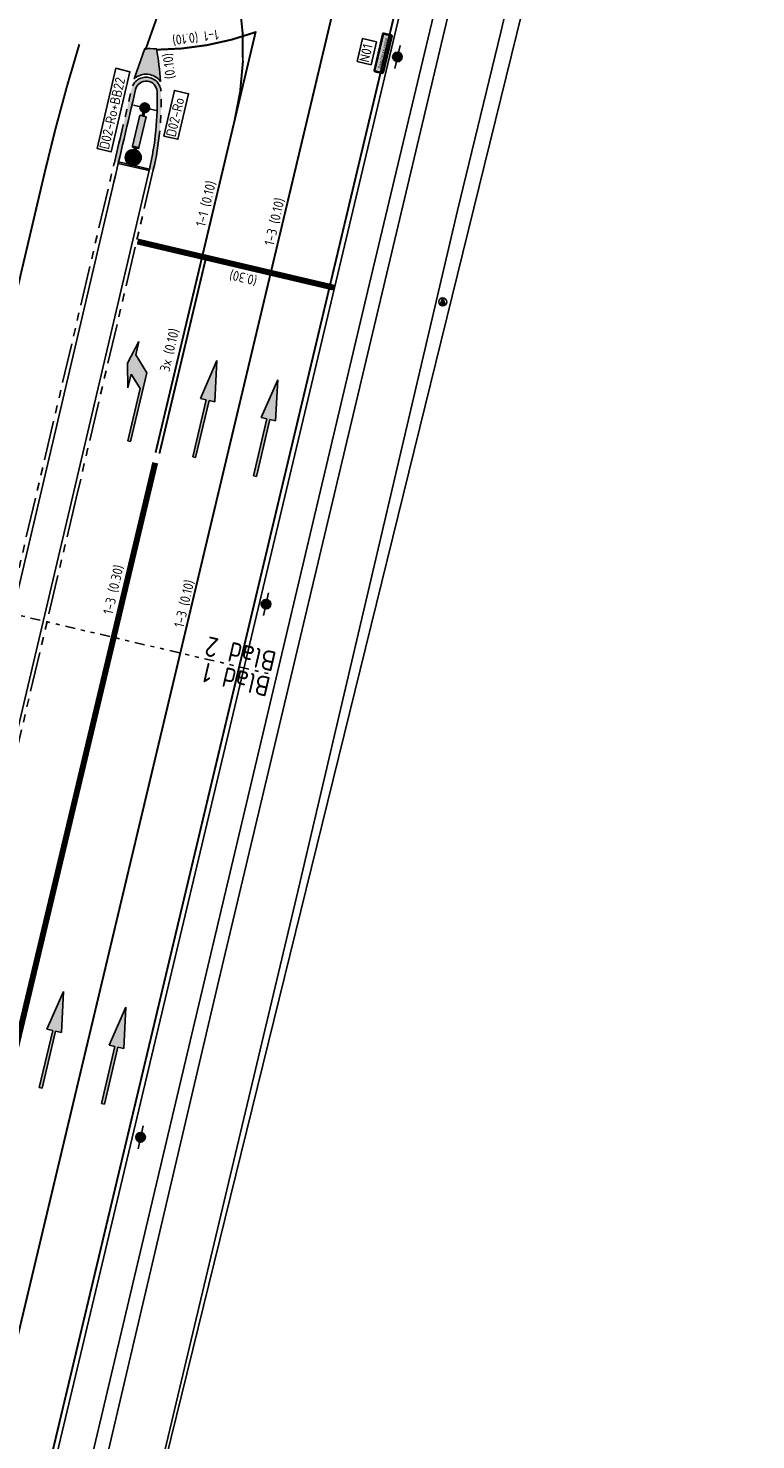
# Model space of a CAD drawing. Header units: metres. Extents: x 116958 to 118326, y 475500 to 477904.
# Tile 91 of 256: x 117512 to 117549, y 476313 to 476384. Entities that reach past the tile are written whole.
import ezdxf
from ezdxf.enums import TextEntityAlignment as Align

# ---------------------------------------------------------------- set-up
doc = ezdxf.new("R2010")
doc.units = ezdxf.units.M
doc.header["$LTSCALE"] = 0.2
for name, pattern in [('200-1-1', [10, 5, -5]), ('200-1-3', [20, 5, -15]), ('AL-TEKENBLADGRENS', [11.5, 2.5, -1.5, 1, -1.5, 1, -1.5, 2.5]), ('VH-TROTTOIRBAND_180-200', [20, 10, -2, 2, -2, 2, -2])]:
    doc.linetypes.add(name, pattern=pattern)
doc.layers.get('0').update_dxf_attribs({"color": 6})
for name, color, linetype in [('B-WE-IE-MEUBILAIR_WEGMEUBILAIR_VERKEERSBORD-PAAL', 252, 'Continuous'), ('B-WE-IE-TERREINAFSCHEIDING_KUNSTMATIG_HEKWERK-G', 252, 'HEKWERK'), ('B-WE-VH-VERHARDING_ASFALT-GV', 252, 'Continuous'), ('N-WE-IE-MEUBILAIR_WEGMEUBILAIR_LICHTMAST-G', 2, 'Continuous'), ('N-WE-IE-MEUBILAIR_WEGMEUBILAIR_VERKEERSBORD-G', 7, 'Continuous'), ('N-WE-VH-KANTOPSLUITING_ACHTERKANTBAND-G', 251, 'Continuous'), ('N-WE-VH-KANTOPSLUITING_OPSLUITBAND_80X200-G', 251, 'Continuous'), ('N-WE-VH-KANTOPSLUITING_TROTTOIRBAND_180 200-G', 251, 'VH-TROTTOIRBAND_180-200'), ('N-WE-VH-KANTOPSLUITING_TROTTOIRBAND_180 200-WIT', 251, 'VH-TROTTOIRBAND_180-200'), ('N-WE-VH-VERHARDING_KANT_ASFALT-G', 251, 'Continuous'), ('N-WE-VW-MARKERING_DWARS_STOPSTREEP_030-G', 1, 'Continuous'), ('N-WE-VW-MARKERING_LANGS_STREEP_100_100_010-G', 1, '200-1-1'), ('N-WE-VW-MARKERING_LANGS_STREEP_100_300_010-G', 1, '200-1-3'), ('N-WE-VW-MARKERING_LANGS_STREEP_100_300_030-G', 1, '200-1-3'), ('N-WE-VW-MARKERING_LANGS_STREEP_GETROKKEN_010-G', 1, 'Continuous'), ('N-WE-VW-MARKERING_LANGS_STREEP_GETROKKEN_3X010-G', 1, 'Continuous'), ('N-WE-VW-MARKERING_PIJL-S', 1, 'Continuous'), ('N-WE-VW-MARKERING_TEKST-G', 7, 'Continuous'), ('N-WE-VW-MARKERING_VLAKKEN-V', 1, 'Continuous'), ('to-xx-bibcontour', 7, 'Continuous'), ('to-xx-bibkleur', 7, 'Continuous'), ('to-xx-bibtekst_wit', 255, 'Continuous'), ('X-XX-AL-TEKENBLADGRENS-G', 7, 'AL-TEKENBLADGRENS'), ('X-XX-WERKGRENS-G', 4, 'WERKGRENS')]:
    doc.layers.add(name, color=color, linetype=linetype)
doc.styles.get("Standard").update_dxf_attribs({"font": 'isocp.shx'})
doc.styles.add('Swis721 ExBT', font='swisse.ttf')
doc.linetypes.add('HEKWERK', pattern='A,5,-1,[103,standaard.shx,S=0.5,R=0,X=0,Y=0],-1', length=7)
doc.linetypes.add('WERKGRENS', pattern='A,5,-2,[100,standaard.shx,S=1,R=0,X=0,Y=0],-2', length=9)

# ---------------------------------------------------------------- blocks, each defined once
blk = doc.blocks.new('Vb')
blk.add_lwpolyline([(125, -138.0000000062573), (-126.9999999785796, -138.0000000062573), (0, 184.9999999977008), (114.000000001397, -99.99999997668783), (-70.99999999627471, -100.0000000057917), (0, 100.0000000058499), (55.99999998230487, -59.99999996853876), (-12.9999999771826, -59.99999996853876), (0, -19.99999996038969), (0.9999999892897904, 30.00000002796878)])
blk.add_circle((0, 2.91038304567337e-11), 200.0000000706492)
blk = doc.blocks.new('N-SVW-MARKERING_PIJL_LA_5.0')
at = {"layer": 'N-WE-VW-MARKERING_PIJL-S'}
blk.add_hatch(color=256, dxfattribs=at).paths.add_polyline_path([(3.549999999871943, -0.0750000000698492), (-5.820766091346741e-11, -0.07500000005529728), (0, 0.07499999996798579), (2.695908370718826, 0.0749999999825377), (3.295908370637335, 0.6749999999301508), (2.599999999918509, 0.6749999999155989), (3.799999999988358, 0.974999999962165), (4.999999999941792, 0.6750000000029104), (4.299999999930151, 0.6749999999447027)])
for p, q in [((3.799999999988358, 0.974999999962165), (2.599999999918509, 0.6749999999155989)), ((4.999999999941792, 0.6750000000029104), (3.799999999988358, 0.974999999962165)), ((0, 0.07499999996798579), (2.695908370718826, 0.0749999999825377)), ((-5.820766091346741e-11, -0.07500000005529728), (0, 0.07499999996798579)), ((2.599999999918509, 0.6749999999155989), (3.295908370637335, 0.6749999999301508)), ((2.695908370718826, 0.0749999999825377), (3.295908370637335, 0.6749999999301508)), ((3.549999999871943, -0.0750000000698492), (4.299999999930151, 0.6749999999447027)), ((4.299999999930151, 0.6749999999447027), (4.999999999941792, 0.6750000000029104)), ((-5.820766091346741e-11, -0.07500000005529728), (3.549999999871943, -0.0750000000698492))]:
    blk.add_line(p, q, dxfattribs=at)
blk = doc.blocks.new('N-SVW-MARKERING_PIJL_RD_5.0')
at = {"layer": 'N-WE-VW-MARKERING_PIJL-S'}
blk.add_hatch(color=256, dxfattribs=at).paths.add_polyline_path([(2.949999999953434, -0.3749999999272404), (2.949999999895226, -0.07500000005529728), (-1.164153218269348e-10, -0.0749999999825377), (-5.820766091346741e-11, 0.07500000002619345), (2.949999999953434, 0.0749999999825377), (2.949999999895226, 0.3750000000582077), (5, 0)])
for p, q in [((-5.820766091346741e-11, 0.07500000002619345), (2.949999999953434, 0.0749999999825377)), ((-1.164153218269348e-10, -0.0749999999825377), (-5.820766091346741e-11, 0.07500000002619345)), ((2.949999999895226, 0.3750000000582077), (2.949999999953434, 0.0749999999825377)), ((5, 0), (2.949999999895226, 0.3750000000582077)), ((5, 0), (2.949999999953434, -0.3749999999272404)), ((-1.164153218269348e-10, -0.0749999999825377), (2.949999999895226, -0.07500000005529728)), ((2.949999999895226, -0.07500000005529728), (2.949999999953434, -0.3749999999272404))]:
    blk.add_line(p, q, dxfattribs=at)
blk = doc.blocks.new('Symblm')
h = blk.add_hatch(color=256)
edge = h.paths.add_edge_path()
edge.add_arc((0, 0), 241.1167899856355, 0, 360)
blk.add_line((-590.4664000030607, 0), (590.4664000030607, 0))
blk.add_circle((0, 0), 241.1167899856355)
blk = doc.blocks.new('N01-01-1X')
at = {"layer": 'to-xx-bibkleur'}
h = blk.add_hatch(color=150, dxfattribs=at)
edge = h.paths.add_edge_path(flags=0)
edge.add_line((-0.4750000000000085, 0.03000000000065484), (-0.4750000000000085, 0.215000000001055))
edge.add_arc((-0.4700000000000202, 0.214999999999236), 0.004999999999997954, 89.99999999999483, 179.9999999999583, ccw=False)
edge.add_line((-0.4700000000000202, 0.2199999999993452), (0.4699999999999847, 0.2199999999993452))
edge.add_arc((0.4699999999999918, 0.214999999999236), 0.004999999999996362, 0, 90.00000000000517, ccw=False)
edge.add_line((0.4749999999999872, 0.214999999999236), (0.4749999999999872, 0.02999999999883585))
edge.add_arc((0.4699999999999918, 0.03000000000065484), 0.004999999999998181, -90.00000000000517, 0, ccw=False)
edge.add_line((0.4699999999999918, 0.0250000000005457), (-0.4700000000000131, 0.0250000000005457))
edge.add_arc((-0.4700000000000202, 0.03000000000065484), 0.004999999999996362, 180, 270.0000000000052, ccw=False)
edge = h.paths.add_edge_path(flags=16)
edge.add_line((-0.4950000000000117, 0.03000000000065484), (-0.4950000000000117, 0.215000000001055))
edge.add_arc((-0.4700000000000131, 0.214999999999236), 0.02500000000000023, 90.00000000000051, 180, ccw=False)
edge.add_line((-0.4700000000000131, 0.2400000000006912), (0.4699999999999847, 0.2400000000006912))
edge.add_arc((0.4699999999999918, 0.214999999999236), 0.025, 0, 90, ccw=False)
edge.add_line((0.4949999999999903, 0.214999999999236), (0.4949999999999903, 0.02999999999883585))
edge.add_arc((0.4699999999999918, 0.03000000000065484), 0.02500000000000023, -89.99999999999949, 0, ccw=False)
edge.add_line((0.4699999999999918, 0.004999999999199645), (-0.470000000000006, 0.004999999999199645))
edge.add_arc((-0.4700000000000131, 0.03000000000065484), 0.025, 180, 270, ccw=False)
edge = h.paths.add_edge_path()
edge.add_line((-0.5000000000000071, 0.03000000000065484), (-0.5000000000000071, 0.215000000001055))
edge.add_arc((-0.4700000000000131, 0.214999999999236), 0.03, 90, 180, ccw=False)
edge.add_line((-0.4700000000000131, 0.2449999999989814), (0.4699999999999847, 0.2449999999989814))
edge.add_arc((0.4699999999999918, 0.214999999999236), 0.03, 0, 90, ccw=False)
edge.add_line((0.4999999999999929, 0.214999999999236), (0.4999999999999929, 0.02999999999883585))
edge.add_arc((0.4699999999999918, 0.03000000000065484), 0.03, -90, 0, ccw=False)
edge.add_line((0.4699999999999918, -9.094947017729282e-13), (-0.470000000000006, -9.094947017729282e-13))
edge.add_arc((-0.4700000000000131, 0.03000000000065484), 0.03, 180, 270, ccw=False)
h = blk.add_hatch(color=255, dxfattribs=at)
edge = h.paths.add_edge_path(flags=16)
edge.add_line((-0.4750000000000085, 0.03000000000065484), (-0.4750000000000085, 0.215000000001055))
edge.add_arc((-0.4700000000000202, 0.214999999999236), 0.004999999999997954, 89.99999999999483, 180, ccw=False)
edge.add_line((-0.4700000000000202, 0.2199999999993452), (0.4699999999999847, 0.2199999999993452))
edge.add_arc((0.4699999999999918, 0.214999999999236), 0.004999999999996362, 0, 90.00000000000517, ccw=False)
edge.add_line((0.4749999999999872, 0.214999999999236), (0.4749999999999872, 0.02999999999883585))
edge.add_arc((0.4699999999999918, 0.03000000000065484), 0.004999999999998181, -90.00000000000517, 4.172306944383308e-11, ccw=False)
edge.add_line((0.4699999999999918, 0.0250000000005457), (-0.4700000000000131, 0.0250000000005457))
edge.add_arc((-0.4700000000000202, 0.03000000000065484), 0.004999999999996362, 180, 270.0000000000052, ccw=False)
edge = h.paths.add_edge_path()
edge.add_line((-0.4950000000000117, 0.03000000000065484), (-0.4950000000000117, 0.215000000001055))
edge.add_arc((-0.4700000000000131, 0.214999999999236), 0.02500000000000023, 90.00000000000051, 180, ccw=False)
edge.add_line((-0.4700000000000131, 0.2400000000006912), (0.4699999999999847, 0.2400000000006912))
edge.add_arc((0.4699999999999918, 0.214999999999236), 0.025, 0, 90, ccw=False)
edge.add_line((0.4949999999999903, 0.214999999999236), (0.4949999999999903, 0.02999999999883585))
edge.add_arc((0.4699999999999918, 0.03000000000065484), 0.02500000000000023, -89.99999999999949, 0, ccw=False)
edge.add_line((0.4699999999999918, 0.004999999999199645), (-0.470000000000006, 0.004999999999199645))
edge.add_arc((-0.4700000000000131, 0.03000000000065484), 0.025, 180, 270, ccw=False)
at = {"layer": 'to-xx-bibcontour', "color": 7, "flags": 128}
for points in [[(-0.5000000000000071, 0.02999999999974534), (-0.5000000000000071, 0.2150000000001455, -0.414213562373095), (-0.4700000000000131, 0.2449999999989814), (0.4699999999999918, 0.2449999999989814, -0.414213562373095), (0.4999999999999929, 0.2150000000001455), (0.4999999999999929, 0.02999999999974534, -0.414213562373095), (0.4699999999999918, -9.094947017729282e-13), (-0.4700000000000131, -9.094947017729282e-13, -0.414213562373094)], [(-0.4950000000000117, 0.02999999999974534), (-0.4950000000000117, 0.2150000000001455, -0.4142135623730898), (-0.4700000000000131, 0.2399999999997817), (0.4699999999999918, 0.2399999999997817, -0.4142135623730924), (0.4949999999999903, 0.2150000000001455), (0.4949999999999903, 0.02999999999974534, -0.4142135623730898), (0.4699999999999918, 0.005000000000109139), (-0.4700000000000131, 0.005000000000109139, -0.4142135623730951)], [(-0.4750000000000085, 0.02999999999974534), (-0.4750000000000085, 0.2150000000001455, -0.4142135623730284), (-0.4700000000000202, 0.2200000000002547), (0.4699999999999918, 0.2200000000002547, -0.4142135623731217), (0.4749999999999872, 0.2150000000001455), (0.4749999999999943, 0.02999999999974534, -0.4142135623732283), (0.4699999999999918, 0.0250000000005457), (-0.4700000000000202, 0.0250000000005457, -0.4142135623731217)]]:
    blk.add_lwpolyline(points, format="xyb", close=True, dxfattribs=at)
at = {"layer": 'to-xx-bibkleur', "color": 150, "flags": 128}
blk.add_lwpolyline([(-0.5000000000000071, 0.03000000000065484), (-0.5000000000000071, 0.214999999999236, -0.414213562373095), (-0.4700000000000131, 0.2449999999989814), (0.4699999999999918, 0.2449999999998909, -0.414213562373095), (0.4999999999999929, 0.214999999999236), (0.4999999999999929, 0.03000000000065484, -0.414213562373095), (0.4699999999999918, -9.094947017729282e-13), (-0.4700000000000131, -9.094947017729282e-13, -0.414213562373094)], format="xyb", close=True, dxfattribs=at)
at = {"layer": 'to-xx-bibkleur', "color": 255, "flags": 128}
for points in [[(-0.4950000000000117, 0.03000000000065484), (-0.4950000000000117, 0.214999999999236, -0.4142135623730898), (-0.4700000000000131, 0.2400000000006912), (0.4699999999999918, 0.2400000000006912, -0.4142135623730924), (0.4949999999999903, 0.214999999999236), (0.4949999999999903, 0.03000000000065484, -0.4142135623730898), (0.4699999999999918, 0.004999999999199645), (-0.4700000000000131, 0.004999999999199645, -0.4142135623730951)], [(-0.4750000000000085, 0.03000000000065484), (-0.4750000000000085, 0.214999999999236, -0.4142135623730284), (-0.4700000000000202, 0.2199999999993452), (0.4699999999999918, 0.2199999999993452, -0.4142135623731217), (0.4749999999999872, 0.214999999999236), (0.4749999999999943, 0.03000000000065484, -0.4142135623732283), (0.4699999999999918, 0.0250000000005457), (-0.4700000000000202, 0.0250000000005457, -0.4142135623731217)]]:
    blk.add_lwpolyline(points, format="xyb", close=True, dxfattribs=at)
at = {"layer": 'to-xx-bibtekst_wit', "style": 'Swis721 ExBT'}
blk.add_attdef('Parkstraat', text='', height=0.1, dxfattribs=at).set_placement((0, 0.1224999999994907), align=Align.MIDDLE)
blk = doc.blocks.new('D02ro_BB22')
at = {"layer": 'to-xx-bibkleur'}
h = blk.add_hatch(color=150, dxfattribs=at)
h.dxf.hatch_style = 1
h.paths.add_polyline_path([(0.2000096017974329, 1.149910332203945, 1), (-0.1999903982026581, 1.149910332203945, 1)])
h.paths.add_polyline_path([(-0.1899903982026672, 1.149910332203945, -1), (0.190009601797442, 1.149910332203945, -1)], flags=16)
h.paths.add_polyline_path([(-0.1833237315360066, 1.149910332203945, -1), (0.1833429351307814, 1.149910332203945, -1)], flags=0)
h.paths.add_polyline_path([(-0.01866428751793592, 1.005610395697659), (-0.01866428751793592, 1.132804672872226, 0.2226689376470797), (-0.04935049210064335, 1.182804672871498), (-0.03917649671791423, 1.140043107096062), (-0.03944257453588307, 1.137033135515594), (-0.04085942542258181, 1.134731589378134), (-0.04227627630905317, 1.132430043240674), (-0.04714544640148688, 1.132253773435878), (-0.1342483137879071, 1.19698322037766), (-0.1369922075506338, 1.200259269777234), (-0.1374345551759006, 1.202118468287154), (-0.1369922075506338, 1.203977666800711), (-0.1342483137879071, 1.207253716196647), (-0.04714544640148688, 1.271983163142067), (-0.04227627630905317, 1.271806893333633), (-0.04085942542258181, 1.269505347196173), (-0.03944257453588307, 1.267203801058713), (-0.03917649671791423, 1.264193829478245), (-0.04935049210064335, 1.221432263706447, -0.2812638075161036), (0.0006495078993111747, 1.186690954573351, -0.2812638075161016), (0.0506495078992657, 1.221432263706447), (0.04047551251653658, 1.264193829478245), (0.04074159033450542, 1.267203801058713), (0.04215844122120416, 1.269505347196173), (0.04357529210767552, 1.271806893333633), (0.04844446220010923, 1.271983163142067), (0.1355473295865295, 1.207253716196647), (0.1382912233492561, 1.203977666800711), (0.138733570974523, 1.202118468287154), (0.1382912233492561, 1.200259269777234), (0.1355473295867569, 1.19698322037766), (0.04844446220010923, 1.132253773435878), (0.04357529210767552, 1.132430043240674), (0.04215844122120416, 1.134731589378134), (0.04074159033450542, 1.137033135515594), (0.04047551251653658, 1.140043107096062), (0.0506495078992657, 1.182804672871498, 0.2226689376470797), (0.01996330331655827, 1.132804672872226), (0.01996330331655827, 1.005610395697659)], flags=0)
h = blk.add_hatch(color=255, dxfattribs=at)
h.paths.add_polyline_path([(-0.1121730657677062, 1.093688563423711), (-0.1121644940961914, 1.088958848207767), (-0.1121559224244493, 1.084229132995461), (-0.1053869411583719, 1.077484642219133), (-0.1013304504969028, 1.076140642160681), (0.08656803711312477, 1.042697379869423), (0.09467612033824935, 1.042712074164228), (0.1006814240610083, 1.045728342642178), (0.1036969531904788, 1.051734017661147), (0.103710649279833, 1.05984210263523), (0.070244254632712, 1.247736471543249), (0.06889975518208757, 1.251792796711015), (0.0621544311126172, 1.25856094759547), (0.05742471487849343, 1.258568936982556), (0.05269499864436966, 1.258576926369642), (0.002576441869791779, 1.188391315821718), (-0.07455331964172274, 1.26553544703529), (-0.1191472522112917, 1.220936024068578), (-0.0419936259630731, 1.143815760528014)], flags=0)
edge = h.paths.add_edge_path(flags=16)
edge.add_arc((9.601797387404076e-06, 1.149999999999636), 0.1831505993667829, 0, 360)
edge = h.paths.add_edge_path()
edge.add_arc((9.601797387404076e-06, 1.149999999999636), 0.1902285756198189, 0, 360)
h = blk.add_hatch(color=150, dxfattribs=at)
h.dxf.hatch_style = 1
h.paths.add_polyline_path([(-0.1831409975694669, 1.149999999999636, 1), (0.1831602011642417, 1.149999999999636, 1)])
h.paths.add_polyline_path([(0.103710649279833, 1.05984210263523), (0.1036969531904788, 1.051734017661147), (0.1006814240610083, 1.045728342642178), (0.09467612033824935, 1.042712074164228), (0.08656803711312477, 1.042697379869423), (-0.1013304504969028, 1.076140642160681), (-0.1053869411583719, 1.077484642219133), (-0.1121559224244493, 1.084229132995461), (-0.1121644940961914, 1.088958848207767), (-0.1121730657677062, 1.093688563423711), (-0.0419936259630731, 1.143815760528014), (-0.1191472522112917, 1.220936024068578), (-0.07455331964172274, 1.26553544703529), (0.002576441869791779, 1.188391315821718), (0.05269499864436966, 1.258576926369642), (0.05742471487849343, 1.258568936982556), (0.0621544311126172, 1.25856094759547), (0.06889975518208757, 1.251792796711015), (0.070244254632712, 1.247736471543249)], flags=16)
for color, points in [(250, [(-0.0800109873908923, 0.874999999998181), (0.07998901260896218, 0.874999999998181), (0.07998901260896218, 0.8999999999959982), (-0.0800109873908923, 0.8999999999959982)]), (50, [(-0.0800109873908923, 0.07500000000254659), (0.07998901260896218, 0.07500000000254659), (0.07998901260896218, 0.874999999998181), (-0.0800109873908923, 0.874999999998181)]), (253, [(-0.02501098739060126, 0.8999999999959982), (0.02503019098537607, 0.8999999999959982), (0.02503019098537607, 0.9499999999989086), (-0.02501098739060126, 0.9499999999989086)]), (253, [(-0.02501098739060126, 1.818989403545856e-12), (0.02498901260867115, 1.818989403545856e-12), (0.02498901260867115, 0.07500000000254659), (-0.02501098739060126, 0.07500000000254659)])]:
    blk.add_hatch(color=color, dxfattribs=at).paths.add_polyline_path(points)
at = {"layer": 'to-xx-bibcontour', "color": 7}
for points in [[(-0.1121730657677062, 1.093688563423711), (-0.1121644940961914, 1.088958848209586), (-0.1121559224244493, 1.084229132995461), (-0.1053869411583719, 1.077484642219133), (-0.1013304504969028, 1.076140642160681), (0.08656803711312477, 1.042697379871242), (0.09467612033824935, 1.042712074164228), (0.1006814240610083, 1.045728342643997), (0.1036969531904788, 1.051734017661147), (0.103710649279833, 1.059842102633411), (0.070244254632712, 1.247736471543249), (0.06889975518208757, 1.251792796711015), (0.0621544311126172, 1.25856094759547), (0.05742471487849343, 1.258568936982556), (0.05269499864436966, 1.258576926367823), (0.002576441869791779, 1.188391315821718), (-0.07455331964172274, 1.26553544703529), (-0.1191472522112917, 1.220936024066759), (-0.0419936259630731, 1.143815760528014)], [(-0.0800109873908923, 0.874999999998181), (0.07998901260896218, 0.874999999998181), (0.07998901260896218, 0.8999999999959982), (-0.0800109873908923, 0.8999999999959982)], [(-0.0800109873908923, 0.07500000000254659), (0.07998901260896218, 0.07500000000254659), (0.07998901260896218, 0.874999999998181), (-0.0800109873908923, 0.874999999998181)], [(-0.02501098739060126, 0.8999999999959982), (0.02503019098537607, 0.8999999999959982), (0.02503019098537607, 0.9499999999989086), (-0.02501098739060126, 0.9499999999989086)], [(-0.02501098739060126, 1.818989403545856e-12), (0.02498901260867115, 1.818989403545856e-12), (0.02498901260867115, 0.07500000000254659), (-0.02501098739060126, 0.07500000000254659)]]:
    blk.add_lwpolyline(points, close=True, dxfattribs=at)
for radius in [0.2, 0.1902285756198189, 0.1831505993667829]:
    blk.add_circle((9.601797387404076e-06, 1.149999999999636), radius, dxfattribs=at)
at = {"layer": 'to-xx-bibkleur', "color": 255}
blk.add_lwpolyline([(-0.1121730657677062, 1.093688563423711), (-0.1121644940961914, 1.088958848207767), (-0.1121559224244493, 1.084229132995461), (-0.1053869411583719, 1.077484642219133), (-0.1013304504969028, 1.076140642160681), (0.08656803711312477, 1.042697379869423), (0.09467612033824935, 1.042712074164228), (0.1006814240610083, 1.045728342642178), (0.1036969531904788, 1.051734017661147), (0.103710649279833, 1.05984210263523), (0.070244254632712, 1.247736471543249), (0.06889975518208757, 1.251792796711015), (0.0621544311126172, 1.25856094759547), (0.05742471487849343, 1.258568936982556), (0.05269499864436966, 1.258576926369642), (0.002576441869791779, 1.188391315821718), (-0.07455331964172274, 1.26553544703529), (-0.1191472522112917, 1.220936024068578), (-0.0419936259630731, 1.143815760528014)], close=True, dxfattribs=at)
at = {"layer": 'to-xx-bibkleur', "color": 250}
for points in [[(-0.0800109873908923, 0.874999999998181), (0.07998901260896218, 0.874999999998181), (0.07998901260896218, 0.8999999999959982), (-0.0800109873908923, 0.8999999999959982)], [(-0.0800109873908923, 0.07500000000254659), (0.07998901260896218, 0.07500000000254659), (0.07998901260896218, 0.874999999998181), (-0.0800109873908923, 0.874999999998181)], [(-0.02501098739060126, 0.8999999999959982), (0.02503019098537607, 0.8999999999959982), (0.02503019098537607, 0.9499999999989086), (-0.02501098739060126, 0.9499999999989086)], [(-0.02501098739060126, 1.818989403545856e-12), (0.02498901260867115, 1.818989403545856e-12), (0.02498901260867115, 0.07500000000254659), (-0.02501098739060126, 0.07500000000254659)]]:
    blk.add_lwpolyline(points, close=True, dxfattribs=at)
at = {"layer": 'to-xx-bibkleur', "color": 150}
blk.add_circle((9.601797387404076e-06, 1.149999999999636), 0.2, dxfattribs=at)
at = {"layer": 'to-xx-bibkleur', "color": 255}
for radius in [0.1902285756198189, 0.1831505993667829]:
    blk.add_circle((9.601797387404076e-06, 1.149999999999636), radius, dxfattribs=at)

msp = doc.modelspace()

# ---------------------------------------------------------------- hatches: boundary and pattern name
at = {"layer": 'N-WE-VH-KANTOPSLUITING_ACHTERKANTBAND-G'}
h = msp.add_hatch(color=252, dxfattribs=at)
h.dxf.hatch_style = 1
edge = h.paths.add_edge_path()
edge.add_arc((117518.0323020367, 476380.7035768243), 0.7499999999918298, 1.996021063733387, 166.9977024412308)
edge.add_arc((116883.3013822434, 476527.2695656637), 650.6829816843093, 346.66763812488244, 346.99770244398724, ccw=False)
edge.add_line((117516.447664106, 476377.2224783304), (117516.6423604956, 476377.1767240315))
edge.add_arc((116883.3010558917, 476527.2696424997), 650.8833169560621, 346.6676712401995, 346.9977023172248)
edge.add_arc((117518.0323020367, 476380.7035768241), 0.5500000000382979, 1.9960210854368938, 166.997702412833, ccw=False)
edge.add_arc((117504.2572741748, 476380.1617834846), 14.33567323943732, -13.348186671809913, 2.2425363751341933, ccw=False)
edge.add_line((117518.2056699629, 476376.8521336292), (117518.19822382, 476376.8204483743))
edge.add_line((117518.19822382, 476376.8204483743), (117518.3931018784, 476376.7756930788))
edge.add_line((117518.3931018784, 476376.7756930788), (117518.4003659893, 476376.8063793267))
edge.add_arc((117504.2573478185, 476380.1617712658), 14.53559830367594, 346.6534914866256, 362.2392039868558)
at = {"layer": 'N-WE-VW-MARKERING_VLAKKEN-V'}
h = msp.add_hatch(color=256, dxfattribs=at)
edge = h.paths.add_edge_path()
edge.add_line((117517.9676517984, 476382.8949823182), (117517.4289969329, 476381.3714263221))
edge.add_arc((117518.0323020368, 476380.7035768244), 0.8999999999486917, 36.54070474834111, 132.0932347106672, ccw=False)
edge.add_arc((117508.5569132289, 476380.8023475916), 10.20784138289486, 2.454064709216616, 11.78067383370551)
edge.add_line((117518.5497398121, 476382.8864403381), (117517.9676517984, 476382.8949823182))

# ---------------------------------------------------------------- linework, layer by layer
at = {"layer": 'B-WE-IE-TERREINAFSCHEIDING_KUNSTMATIG_HEKWERK-G', "flags": 128}
msp.add_lwpolyline([(117546.864541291, 476421.8452135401), (117546.864541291, 476421.84521354), (117546.0015295, 476419.618781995), (117545.202673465, 476417.368534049), (117544.468629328, 476415.096317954), (117543.8, 476412.804), (117542.441, 476406.938), (117514.657, 476294.077)], dxfattribs=at)
at = {"layer": 'B-WE-VH-VERHARDING_ASFALT-GV'}
for p, q in [((117540.195, 476401.5170000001), (117535.901, 476383.7180000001)), ((117535.901, 476383.7180000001), (117533.731, 476374.726)), ((117533.731, 476374.726), (117525.602, 476340.135)), ((117525.602, 476340.135), (117514.657, 476294.077))]:
    msp.add_line(p, q, dxfattribs=at)
at = {"layer": 'B-WE-VH-VERHARDING_ASFALT-GV', "flags": 128}
msp.add_lwpolyline([(117503.462, 476262.15), (117503.797, 476263.07), (117509.269, 476286.48), (117519.054, 476327.832), (117529.205, 476370.701), (117532.506, 476384.559), (117534.605, 476393.374), (117534.834, 476394.347)], dxfattribs=at)
at = {"layer": 'N-WE-IE-MEUBILAIR_WEGMEUBILAIR_VERKEERSBORD-G'}
for points in [[(117528.6638631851, 476382.2436070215), (117528.9382055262, 476383.4019145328), (117529.6409517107, 476383.2375961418), (117529.3666093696, 476382.0792886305)], [(117515.5569088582, 476377.8621864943), (117516.5009852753, 476381.8997509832), (117517.210149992, 476381.7249480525), (117516.2660735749, 476377.6873835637)], [(117518.91620509, 476378.4870314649), (117519.4531629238, 476380.7834577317), (117520.1680457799, 476380.616301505), (117519.6310879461, 476378.3198752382)]]:
    msp.add_lwpolyline(points, close=True, dxfattribs=at)
at = {"layer": 'N-WE-VH-KANTOPSLUITING_ACHTERKANTBAND-G', "flags": 128}
for points in [[(117495.8277682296, 476271.4669219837), (117496.9008386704, 476271.2269804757, 0.03196418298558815), (117500.9055863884, 476296.4304951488, -0.0369473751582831), (117505.1602748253, 476321.5884836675), (117507.7901162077, 476332.6552022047), (117514.3129302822, 476360.2875178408), (117518.1984558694, 476376.8214358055, 0.06651087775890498), (117518.5819683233, 476380.7227333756, 0.8769894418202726), (117517.4964034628, 476380.8273213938, -0.001954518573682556), (117516.3321386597, 476375.8736698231)], [(117516.3323201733, 476375.8744357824), (117505.1245960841, 476328.1826675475, 0.03313881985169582), (117499.7060886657, 476295.5535304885)]]:
    msp.add_lwpolyline(points, format="xyb", dxfattribs=at)
msp.add_lwpolyline([(117518.1799218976, 476376.742568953), (117516.6241413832, 476377.0998663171)], dxfattribs=at)
at = {"layer": 'N-WE-VH-KANTOPSLUITING_OPSLUITBAND_80X200-G', "flags": 128}
for points in [[(117518.19822382, 476376.8204483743), (117516.6425944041, 476377.1777110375)], [(117518.3752454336, 476376.69771135), (117518.3748499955, 476376.6978021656)]]:
    msp.add_lwpolyline(points, dxfattribs=at)
at = {"layer": 'N-WE-VH-KANTOPSLUITING_TROTTOIRBAND_180 200-G'}
msp.add_lwpolyline([(117518.3931519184, 476376.7756815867), (117514.5075805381, 476360.241569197), (117507.9847321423, 476332.6091081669), (117505.3546691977, 476321.5414572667, 0.03694854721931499), (117501.1047095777, 476296.4117880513, -0.03221406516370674), (117497.0519858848, 476270.9882447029), (117495.5886519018, 476271.3154502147)], format="xyb", dxfattribs=at)
at = {"layer": 'N-WE-VH-KANTOPSLUITING_TROTTOIRBAND_180 200-G', "flags": 128}
msp.add_lwpolyline([(117499.507054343, 476295.5731604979, -0.03313881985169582), (117504.929900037, 476328.2284217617), (117516.1376242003, 476375.9201899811, 0.0005143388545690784), (117516.4476641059, 476377.2224783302)], format="xyb", dxfattribs=at)
at = {"layer": 'N-WE-VH-KANTOPSLUITING_TROTTOIRBAND_180 200-WIT', "flags": 128}
msp.add_lwpolyline([(117518.3931519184, 476376.7756815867, 0.06651087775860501), (117518.7818469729, 476380.7296993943, 0.8769894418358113), (117517.3015312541, 476380.8723194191, -0.001440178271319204), (117516.4476641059, 476377.2224783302)], format="xyb", dxfattribs=at)
at = {"layer": 'N-WE-VH-VERHARDING_KANT_ASFALT-G', "flags": 128}
msp.add_lwpolyline([(117500.310978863, 476264.6555506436), (117506.8731702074, 476286.1643485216, 0.01563153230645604), (117510.9682304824, 476301.2621832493), (117533.7223819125, 476396.8895406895, -0.5896350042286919), (117534.5653334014, 476397.1243485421)], format="xyb", dxfattribs=at)
at = {"layer": 'N-WE-VW-MARKERING_DWARS_STOPSTREEP_030-G', "const_width": 0.3, "flags": 128}
msp.add_lwpolyline([(117517.5941159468, 476373.1720295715), (117527.5236530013, 476370.8385553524)], dxfattribs=at)
at = {"layer": 'N-WE-VW-MARKERING_LANGS_STREEP_100_100_010-G', "const_width": 0.1, "flags": 128}
for points in [[(117517.9972556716, 476382.8287143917), (117521.6326397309, 476393.1112005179)], [(117522.4916226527, 476379.2825605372), (117523.5584943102, 476383.7629941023)], [(117522.4916226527, 476379.2825605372), (117520.8903976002, 476372.5531986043)]]:
    msp.add_lwpolyline(points, dxfattribs=at)
at = {"layer": 'N-WE-VW-MARKERING_LANGS_STREEP_100_100_010-G', "extrusion": (0, 0, -1), "const_width": 0.1, "flags": 128}
msp.add_lwpolyline([(-117520.7490541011, 476390.6120266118, 0.1985784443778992), (-117522.4916226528, 476379.2825605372)], format="xyb", dxfattribs=at)
at = {"layer": 'N-WE-VW-MARKERING_LANGS_STREEP_100_100_010-G', "const_width": 0.1, "flags": 128}
msp.add_lwpolyline([(117518.5587386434, 476382.8363860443, 0.08504697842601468), (117523.547360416, 476383.7194393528)], format="xyb", dxfattribs=at)
at = {"layer": 'N-WE-VW-MARKERING_LANGS_STREEP_100_300_010-G', "const_width": 0.1, "flags": 128}
msp.add_lwpolyline([(117530.6714686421, 476398.3235666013), (117507.7747230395, 476302.0969375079, -0.01549513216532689), (117503.7168531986, 476287.1275011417), (117498.7499774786, 476270.8476457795)], format="xyb", dxfattribs=at)
at = {"layer": 'N-WE-VW-MARKERING_LANGS_STREEP_100_300_030-G', "const_width": 0.3, "flags": 128}
msp.add_lwpolyline([(117518.487288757, 476362.0218161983), (117502.9735711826, 476296.8154041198), (117500.4162707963, 476285.7490164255)], dxfattribs=at)
at = {"layer": 'N-WE-VW-MARKERING_LANGS_STREEP_GETROKKEN_010-G', "const_width": 0.1, "flags": 128}
for points in [[(117500.0718601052, 476264.7285041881), (117506.6340514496, 476286.2373020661, 0.01563153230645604), (117510.7250207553, 476301.3200540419), (117533.4791721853, 476396.947411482)], [(117492.1349855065, 476269.6396069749), (117494.0946175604, 476280.5623990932, 0.01973375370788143), (117496.2339922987, 476296.008380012, -0.03302828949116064), (117501.7174152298, 476328.9833663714), (117505.4568609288, 476344.8956761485), (117512.9260150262, 476376.6788609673, -0.01666179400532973), (117514.665522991, 476383.1106508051, -0.01666179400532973)]]:
    msp.add_lwpolyline(points, format="xyb", dxfattribs=at)
at = {"layer": 'N-WE-VW-MARKERING_LANGS_STREEP_GETROKKEN_3X010-G'}
msp.add_lwpolyline([(117517.9676517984, 476382.8949823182), (117517.4289969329, 476381.3714263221, -0.4428912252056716), (117518.7553927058, 476381.2394311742, 0.02768451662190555), (117518.5497398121, 476382.886440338, -0.004300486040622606)], format="xyb", close=True, dxfattribs=at)
at = {"layer": 'N-WE-VW-MARKERING_LANGS_STREEP_GETROKKEN_3X010-G', "const_width": 0.1, "flags": 128}
for points in [[(117518.5056819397, 476362.5311128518), (117520.8205046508, 476372.2594641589)], [(117518.7003787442, 476362.4853584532), (117521.0152014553, 476372.2137097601)]]:
    msp.add_lwpolyline(points, dxfattribs=at)
at = {"layer": 'X-XX-AL-TEKENBLADGRENS-G'}
msp.add_line((117485.9209378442, 476360.3475447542), (117524.451103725, 476351.3352165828), dxfattribs=at)
at = {"layer": 'X-XX-WERKGRENS-G', "flags": 128}
msp.add_lwpolyline([(117645.9663853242, 476862.6075378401), (117634.9745486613, 476865.2150530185), (117637.5486606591, 476876.0617230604), (117633.0906850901, 476878.0393465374), (117638.2837226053, 476901.0069957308, 0.007003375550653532), (117641.2261087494, 476914.9239075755), (117644.7726395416, 476932.9417067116, -0.009476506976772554), (117648.7747945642, 476951.4190745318), (117682.1397411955, 477092.4828077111), (117684.9394133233, 477091.8206182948), (117690.0154545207, 477113.1889300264), (117687.1950195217, 477113.8560303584), (117696.0764735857, 477151.4059500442), (117682.5689991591, 477154.5080338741), (117677.8712615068, 477156.5226705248), (117675.9191665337, 477151.9543160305), (117677.6024203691, 477151.2043040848), (117617.8745380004, 476891.2011208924, -0.1410305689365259), (117612.0508035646, 476885.1731991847), (117608.886315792, 476872.1622390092), (117616.6332975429, 476870.3500790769), (117594.4549859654, 476775.5814604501), (117591.6664422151, 476762.6257627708), (117557.2310340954, 476770.2356881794), (117535.94188564, 476756.7617960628), (117522.8248401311, 476758.0760174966), (117522.1217078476, 476749.7349617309), (117520.2999635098, 476747.1781605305), (117535.0378122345, 476744.547204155), (117534.9655089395, 476740.5123134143), (117573.0864720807, 476730.7334708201), (117571.946992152, 476714.5351021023), (117565.2153265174, 476668.074058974), (117554.4462307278, 476619.4050457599), (117549.0035994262, 476617.3362805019), (117546.9553010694, 476605.9113707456), (117551.0276644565, 476605.1812629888), (117550.380600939, 476598.0517402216), (117540.2436333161, 476553.0570354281), (117535.4456874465, 476554.0017690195), (117533.470884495, 476545.0516023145), (117547.5759357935, 476541.9394036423), (117533.4563802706, 476476.2125877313), (117526.6969748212, 476477.7436075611), (117522.5571394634, 476461.9108656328), (117516.7798465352, 476459.4834598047), (117507.8791049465, 476463.5151795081), (117505.8928758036, 476459.2390218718), (117469.6512052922, 476476.1070027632), (117445.5149083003, 476423.4184528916), (117445.9686146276, 476417.9860758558), (117435.0416169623, 476418.6794182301), (117428.1380578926, 476420.7704567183), (117425.4000889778, 476412.3339292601), (117423.6912071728, 476405.1972463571), (117410.8006123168, 476410.4298471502), (117409.7070606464, 476407.7657130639), (117426.749049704, 476399.8799811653), (117460.9424356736, 476387.0668797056), (117495.1022321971, 476379.2248895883), (117493.4727883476, 476372.2662860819), (117476.761843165, 476376.2170340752), (117474.3709403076, 476365.4705310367), (117490.8262021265, 476361.7614986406), (117489.0109569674, 476354.2259851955), (117492.1710390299, 476353.5189217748), (117480.280091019, 476305.318991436), (117481.5589948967, 476284.029003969), (117447.9268214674, 476135.0217256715), (117473.0638683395, 476129.3480865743), (117488.546304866, 476194.3320012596), (117500.5926364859, 476245.9149132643), (117521.6917862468, 476335.9555150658), (117536.0754364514, 476396.456346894), (117539.3398866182, 476409.1950783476), (117544.6292058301, 476407.966342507), (117544.7607202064, 476408.532470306), (117545.6389330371, 476412.3231961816), (117546.28499697, 476414.5381513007), (117547.0023001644, 476416.7585462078), (117547.7829371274, 476418.9574739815), (117548.6262666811, 476421.1331285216), (117549.5348781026, 476423.2915190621), (117550.4139506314, 476425.2695229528), (117552.6462150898, 476424.7383644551), (117556.7355973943, 476433.5626445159), (117554.559948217, 476434.5708923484), (117556.9660287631, 476439.646796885), (117557.923204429, 476441.8323553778), (117558.8280049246, 476444.0327246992), (117559.8925056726, 476446.7980407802), (117553.6169875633, 476449.0042313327), (117553.6126269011, 476449.0121732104, 0.02146643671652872), (117555.4021496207, 476455.1953863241), (117565.9672208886, 476498.5949225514), (117570.3963963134, 476517.6724418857), (117575.0561976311, 476516.7801054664), (117577.8273741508, 476530.8024524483), (117583.1172820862, 476555.018105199), (117595.7306508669, 476619.0793042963), (117602.417611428, 476639.6564392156), (117617.478818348, 476703.9645293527), (117625.499705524, 476736.6997373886), (117655.2406492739, 476731.488232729), (117659.4024322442, 476732.9563932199), (117666.8310924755, 476731.1227301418), (117669.316722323, 476741.7619809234), (117666.4014105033, 476742.3994970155, -0.4262244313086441), (117663.3903965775, 476747.3931863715), (117663.4368417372, 476747.5946109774), (117644.3122776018, 476752.0044169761, -0.1598781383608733), (117642.1776537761, 476753.2947197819), (117640.4151905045, 476755.3451024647, 0.1599712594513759), (117634.8614877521, 476758.7007377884), (117632.8983128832, 476759.152662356), (117633.5518281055, 476762.080685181), (117631.4577843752, 476762.5627358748), (117637.1731693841, 476786.5812269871), (117628.1519514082, 476788.6055680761), (117645.9663853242, 476862.6075378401)], format="xyb", dxfattribs=at)

# ---------------------------------------------------------------- block references
at = {"layer": 'B-WE-IE-MEUBILAIR_WEGMEUBILAIR_VERKEERSBORD-PAAL', "xscale": 0.001, "yscale": 0.001, "zscale": 0.001}
msp.add_blockref('Vb', (117532.978, 476370.126), dxfattribs=at)
at = {"layer": 'N-WE-IE-MEUBILAIR_WEGMEUBILAIR_LICHTMAST-G'}
for p, xscale, yscale, zscale, rotation in [((117530.6954076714, 476382.4721744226), 0.001, 0.001, 0.001, 256.749356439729), ((117517.961867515, 476379.9106556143), 0.001, 0.001, 0.001, 346.7493564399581), ((117524.0747793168, 476354.8980314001), 0.0009999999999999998, 0.0009999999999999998, 0.0009999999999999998, 77.77), ((117517.7499412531, 476328.0324132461), 0.0009999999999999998, 0.0009999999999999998, 0.0009999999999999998, 77.77)]:
    msp.add_blockref('Symblm', p, dxfattribs=dict(at, xscale=xscale, yscale=yscale, zscale=zscale, rotation=rotation))
at = {"layer": 'N-WE-IE-MEUBILAIR_WEGMEUBILAIR_VERKEERSBORD-G'}
ref = msp.add_blockref('N01-01-1X', (117529.7323056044, 476382.7105058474), dxfattribs=dict(at, xscale=2, yscale=2, zscale=2, rotation=256.7493564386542))
ref.add_attrib('Parkstraat', 'Bovenkerkerweg', dxfattribs={"layer": 'to-xx-bibtekst_wit', "height": 0.15, "rotation": 256.7493564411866, "style": 'Swis721 ExBT'}).set_placement((117529.970782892, 476382.654349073), align=Align.MIDDLE)
at = {"layer": 'N-WE-IE-MEUBILAIR_WEGMEUBILAIR_VERKEERSBORD-G', "xscale": 2, "yscale": 2, "zscale": 2, "rotation": 166.7493564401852}
msp.add_blockref('D02ro_BB22', (117517.9081015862, 476379.6434906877), dxfattribs=at)
at = {"layer": 'N-WE-VW-MARKERING_PIJL-S', "rotation": 76.74970082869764}
for name, p in [('N-SVW-MARKERING_PIJL_LA_5.0', (117517.1775283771, 476363.1161266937)), ('N-SVW-MARKERING_PIJL_RD_5.0', (117520.4539876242, 476362.3008922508)), ('N-SVW-MARKERING_PIJL_RD_5.0', (117523.5152383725, 476361.3407448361)), ('N-SVW-MARKERING_PIJL_RD_5.0', (117512.719150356, 476330.518572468)), ('N-SVW-MARKERING_PIJL_RD_5.0', (117515.857563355, 476329.7191148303))]:
    msp.add_blockref(name, p, dxfattribs=at)

# ---------------------------------------------------------------- texts
at = {"layer": 'N-WE-IE-MEUBILAIR_WEGMEUBILAIR_VERKEERSBORD-G'}
for s, p in [('N01', (117529.2522543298, 476382.1635982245)), ('D02-Ro+BB22', (117516.1462686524, 476377.7819512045)), ('D02-Ro', (117519.5104110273, 476378.4056630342))]:
    msp.add_text(s, height=0.5, rotation=76.83936023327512, dxfattribs=at).set_placement(p)
at = {"layer": 'N-WE-VW-MARKERING_TEKST-G'}
for s, rotation, p in [('1-1 (0.10)', 187.3011891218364, (117521.6540812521, 476383.8544679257)), ('(0.10)', 96.89174388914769, (117519.5061882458, 476381.3920910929)), ('1-1 (0.10)', 76.28086729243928, (117521.002017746, 476373.8768544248)), ('1-3 (0.10)', 76.77526829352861, (117524.4610330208, 476372.9271197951)), ('(0.30)', 166.7752682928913, (117523.6671162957, 476371.4310299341)), ('3x (0.10)', 76.7449295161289, (117519.1925822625, 476366.5671577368)), ('1-3 (0.30)', 77.1329494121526, (117516.3368047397, 476354.3416110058)), ('1-3 (0.10)', 76.77526829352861, (117519.9117157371, 476353.6765936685))]:
    msp.add_text(s, height=0.5, rotation=rotation, dxfattribs=at).set_placement(p)
at = {"layer": 'X-XX-AL-TEKENBLADGRENS-G'}
for s, p in [('Blad 2', (117524.6572577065, 476352.4688359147)), ('Blad 1', (117524.3603257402, 476351.1950564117))]:
    msp.add_text(s, height=1, rotation=166.8345464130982, dxfattribs=at).set_placement(p)

doc.saveas('drawing.dxf')
